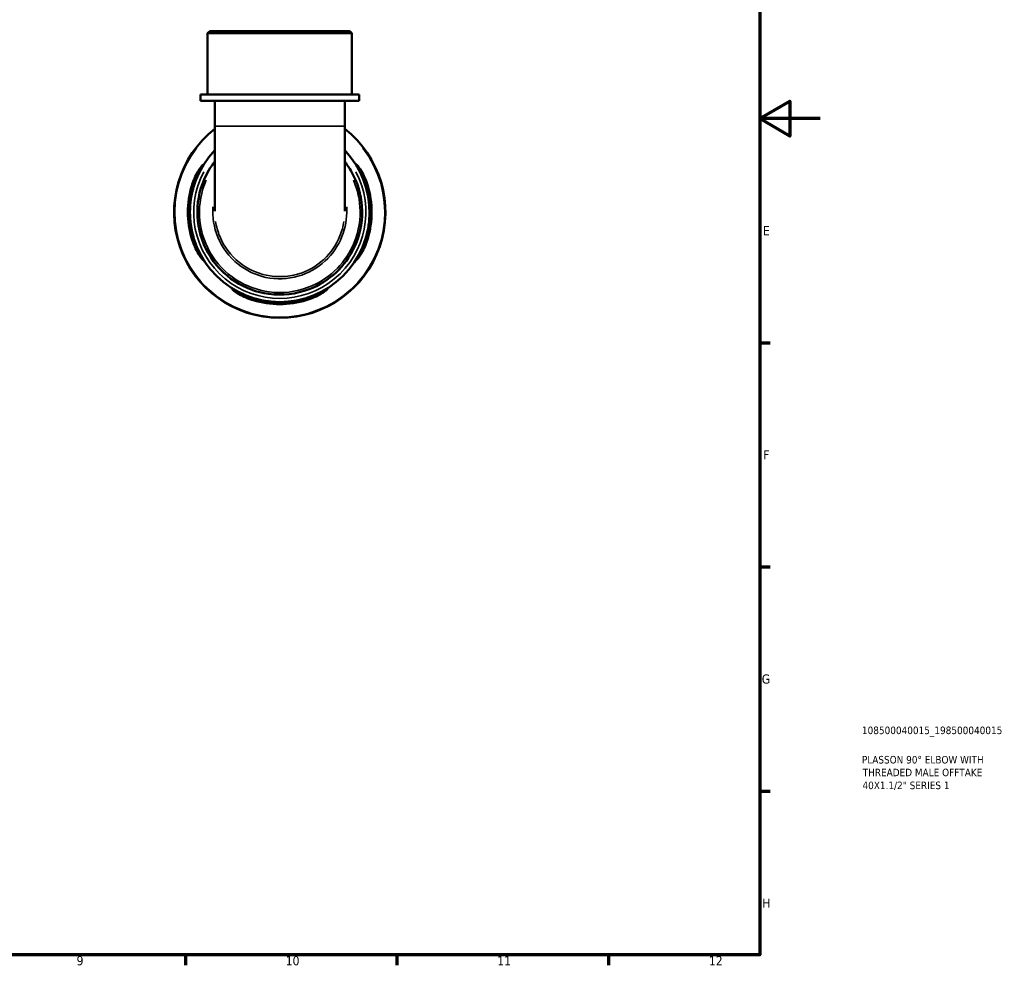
# Model space of a CAD drawing. Header units: millimetres. Extents: x 0 to 902, y -200 to 594.
# Tile 4 of 5: x 576 to 902, y 17 to 330. Entities that reach past the tile are written whole.
import ezdxf

# ---------------------------------------------------------------- set-up
doc = ezdxf.new("R2010")
doc.units = ezdxf.units.MM
for name, color, linetype, lineweight in [('Border (ANSI)', 7, 'Continuous', 70), ('Title (ISO)', 7, 'Continuous', 50), ('Visible (ANSI)', 7, 'Continuous', 50), ('Visible Narrow (ANSI)', 7, 'Continuous', 35)]:
    doc.layers.add(name, color=color, linetype=linetype, lineweight=lineweight)
doc.styles.add('Note Text (ANSI)', font='tahoma.ttf')
doc.styles.add('Note Text (ISO)', font='tahoma.ttf')

# ---------------------------------------------------------------- blocks, each defined once
blk = doc.blocks.new('Borders Default Border')
at = {"layer": 'Border (ANSI)'}
for p, q in [((821, 222.75), (824.45, 222.75)), ((821, 148.5), (824.45, 148.5)), ((821, 74.25), (824.45, 74.25)), ((630.75, 20), (630.75, 16.55)), ((700.83, 20), (700.83, 16.55)), ((770.92, 20), (770.92, 16.55))]:
    blk.add_line(p, q, dxfattribs=at)
at = {"layer": 'Border (ANSI)', "flags": 128}
for points in [[(20, 20), (20, 574), (821, 574), (821, 20), (20, 20)], [(841, 297), (821, 297), (831, 302.77), (831, 291.23), (821, 297)]]:
    blk.add_lwpolyline(points, dxfattribs=at)
at = {"layer": 'Border (ANSI)', "color": 230, "true_color": 0xff0080, "attachment_point": 7, "style": 'Note Text (ANSI)'}
for s, insert, char_height in [('E', (822.05, 258.35), 3.05), ('F', (822.14, 184.1), 3.05), ('G', (821.66, 109.79), 3.05), ('H', (821.81, 35.6), 3.05), ('9', (594.7, 16.49), 3.05), ('10', (663.96, 16.49), 3.048), ('11', (734.04, 16.55), 3.048), ('12', (804.13, 16.55), 3.048)]:
    blk.add_mtext(s, dxfattribs=dict(at, insert=insert, char_height=char_height))
blk = doc.blocks.new('Title Blocks ISO')
at = {"layer": 'Title (ISO)', "color": 232, "true_color": 0xca0064, "style": 'Note Text (ISO)'}
for tag, p in [('PART_NUMBER_001', (33.84, 73.13)), ('DESCRIPTION_001', (33.84, 63.4)), ('DESCRIPTION_002', (34.09, 59.18)), ('DESCRIPTION_003', (34.02, 54.9))]:
    blk.add_attdef(tag, p, '', height=2.5, dxfattribs=at)

msp = doc.modelspace()

# ---------------------------------------------------------------- linework, layer by layer
at = {"layer": 'Visible (ANSI)'}
for p, q in [((638.798, 325.991), (638.098, 325.291)), ((685.901, 325.291), (638.098, 325.291)), ((638.098, 304.991), (638.098, 325.291)), ((638.798, 325.991), (685.201, 325.991)), ((685.201, 325.991), (685.901, 325.291)), ((685.901, 304.991), (685.901, 325.291)), ((688.291, 304.991), (635.708, 304.991)), ((635.708, 302.891), (635.708, 304.991)), ((688.291, 302.891), (688.291, 304.991)), ((688.291, 302.891), (635.708, 302.891)), ((640.488, 302.891), (640.488, 294.456)), ((683.511, 302.891), (683.511, 294.456)), ((640.488, 294.456), (640.488, 266.304)), ((683.511, 266.304), (683.511, 294.456))]:
    msp.add_line(p, q, dxfattribs=at)
for radius, start, end in [(35, 127.92359, 52.07641), (29.75, 136.30858, 43.69142), (30.436, 163.19421, 196.80579), (29.751, 162.79537, 197.20463), (29.751, 342.79537, 17.20463), (30.436, 343.19421, 16.80579), (29.751, 252.79537, 287.20463), (30.436, 253.19421, 286.80579)]:
    msp.add_arc((661.999, 265.991), radius, start, end, dxfattribs=at)
for points, knots in [([(632.863, 274.791), (632.974, 275.16), (633.096, 275.527), (633.545, 276.775), (633.911, 277.615), (634.684, 279.148), (635.09, 279.836), (635.781, 280.887), (636.073, 281.276), (636.433, 281.699), (636.536, 281.793), (636.608, 281.789), (636.584, 281.7), (636.409, 281.317), (636.235, 280.989), (635.738, 280.036), (635.392, 279.361), (634.67, 277.79), (634.295, 276.886), (633.825, 275.557), (633.698, 275.175), (633.579, 274.791)], [-2.4790192, -2.4790192, -2.4790192, -2.4790192, -2.3627081, -2.3627081, -2.0765821, -2.0765821, -1.7793934, -1.7793934, -1.5106282, -1.5106282, -1.3077881, -1.3077881, -1.1151315, -1.1151315, -0.8806036, -0.8806036, -0.5856229, -0.5856229, -0.2787648, -0.2787648, -0.1576809, -0.1576809, -0.1576809, -0.1576809]), ([(640.491, 282.798), (639.07, 280.979), (637.877, 278.982), (635.295, 273.035), (634.527, 268.819), (634.942, 260.384), (636.17, 256.173), (640.445, 248.679), (643.525, 245.424), (650.548, 240.888), (654.393, 239.469), (662.842, 238.332), (667.473, 238.866), (675.012, 241.732), (678.075, 243.644), (683.157, 248.403), (685.207, 251.214), (688.456, 258.072), (689.361, 262.253), (689.233, 270.378), (688.298, 274.318), (685.732, 279.622), (684.701, 281.274), (683.509, 282.799)], [-6.94649, -6.94649, -6.94649, -6.94649, -6.6928478, -6.6928478, -6.2339967, -6.2339967, -5.7647805, -5.7647805, -5.2859503, -5.2859503, -4.8461232, -4.8461232, -4.3491262, -4.3491262, -3.9597088, -3.9597088, -3.5840045, -3.5840045, -3.1258453, -3.1258453, -2.6910472, -2.6910472, -2.4783071, -2.4783071, -2.4783071, -2.4783071]), ([(690.419, 274.791), (690.33, 275.08), (690.236, 275.367), (689.848, 276.499), (689.526, 277.312), (688.824, 278.915), (688.443, 279.68), (687.876, 280.777), (687.669, 281.164), (687.443, 281.629), (687.397, 281.751), (687.429, 281.815), (687.507, 281.755), (687.809, 281.422), (688.061, 281.1), (688.726, 280.131), (689.162, 279.423), (689.99, 277.828), (690.384, 276.951), (690.873, 275.615), (691.011, 275.205), (691.136, 274.791)], [-2.4596733, -2.4596733, -2.4596733, -2.4596733, -2.3687682, -2.3687682, -2.0987401, -2.0987401, -1.7859063, -1.7859063, -1.5384941, -1.5384941, -1.3426217, -1.3426217, -1.1452716, -1.1452716, -0.8922041, -0.8922041, -0.5721176, -0.5721176, -0.2699911, -0.2699911, -0.1397069, -0.1397069, -0.1397069, -0.1397069]), ([(633.579, 257.191), (633.668, 256.903), (633.762, 256.615), (634.15, 255.484), (634.472, 254.671), (635.174, 253.068), (635.555, 252.303), (636.122, 251.206), (636.33, 250.819), (636.556, 250.353), (636.602, 250.231), (636.57, 250.168), (636.491, 250.228), (636.19, 250.56), (635.938, 250.882), (635.272, 251.851), (634.837, 252.559), (634.009, 254.155), (633.615, 255.032), (633.125, 256.368), (632.988, 256.778), (632.863, 257.191)], [-2.4596733, -2.4596733, -2.4596733, -2.4596733, -2.3687682, -2.3687682, -2.0987401, -2.0987401, -1.7859063, -1.7859063, -1.5384941, -1.5384941, -1.3426217, -1.3426217, -1.1452716, -1.1452716, -0.8922041, -0.8922041, -0.5721176, -0.5721176, -0.2699911, -0.2699911, -0.1397069, -0.1397069, -0.1397069, -0.1397069]), ([(691.136, 257.191), (691.024, 256.822), (690.903, 256.456), (690.454, 255.207), (690.087, 254.368), (689.315, 252.835), (688.908, 252.147), (688.217, 251.095), (687.926, 250.707), (687.565, 250.284), (687.463, 250.189), (687.39, 250.193), (687.414, 250.282), (687.59, 250.665), (687.764, 250.993), (688.261, 251.947), (688.607, 252.622), (689.328, 254.192), (689.704, 255.096), (690.174, 256.426), (690.3, 256.808), (690.419, 257.191)], [-2.4790192, -2.4790192, -2.4790192, -2.4790192, -2.3627081, -2.3627081, -2.0765821, -2.0765821, -1.7793934, -1.7793934, -1.5106282, -1.5106282, -1.3077881, -1.3077881, -1.1151315, -1.1151315, -0.8806036, -0.8806036, -0.5856229, -0.5856229, -0.2787648, -0.2787648, -0.1576809, -0.1576809, -0.1576809, -0.1576809]), ([(653.199, 236.855), (652.83, 236.966), (652.464, 237.088), (651.215, 237.537), (650.376, 237.903), (648.842, 238.676), (648.155, 239.082), (647.103, 239.773), (646.715, 240.065), (646.292, 240.425), (646.197, 240.528), (646.201, 240.6), (646.29, 240.576), (646.673, 240.401), (647.001, 240.227), (647.955, 239.73), (648.63, 239.384), (650.2, 238.662), (651.104, 238.287), (652.434, 237.817), (652.815, 237.69), (653.199, 237.571)], [-2.4790192, -2.4790192, -2.4790192, -2.4790192, -2.3627081, -2.3627081, -2.0765821, -2.0765821, -1.7793934, -1.7793934, -1.5106282, -1.5106282, -1.3077881, -1.3077881, -1.1151315, -1.1151315, -0.8806036, -0.8806036, -0.5856229, -0.5856229, -0.2787648, -0.2787648, -0.1576809, -0.1576809, -0.1576809, -0.1576809]), ([(670.799, 237.571), (671.088, 237.661), (671.375, 237.754), (672.507, 238.142), (673.32, 238.464), (674.923, 239.166), (675.687, 239.548), (676.785, 240.114), (677.172, 240.322), (677.637, 240.548), (677.759, 240.594), (677.823, 240.562), (677.763, 240.483), (677.43, 240.182), (677.108, 239.93), (676.139, 239.264), (675.431, 238.829), (673.836, 238.001), (672.959, 237.607), (671.623, 237.117), (671.213, 236.98), (670.799, 236.855)], [-2.4596733, -2.4596733, -2.4596733, -2.4596733, -2.3687682, -2.3687682, -2.0987401, -2.0987401, -1.7859063, -1.7859063, -1.5384941, -1.5384941, -1.3426217, -1.3426217, -1.1452716, -1.1452716, -0.8922041, -0.8922041, -0.5721176, -0.5721176, -0.2699911, -0.2699911, -0.1397069, -0.1397069, -0.1397069, -0.1397069])]:
    msp.add_open_spline(points, degree=3, knots=knots, dxfattribs=at)
at = {"layer": 'Visible Narrow (ANSI)'}
for p, q in [((640.753, 294.456), (683.246, 294.456)), ((632.899, 274.791), (633.543, 274.791)), ((690.455, 274.791), (691.1, 274.791)), ((633.543, 257.191), (632.899, 257.191)), ((691.1, 257.191), (690.455, 257.191)), ((653.199, 236.891), (653.199, 237.535)), ((670.799, 237.535), (670.799, 236.891))]:
    msp.add_line(p, q, dxfattribs=at)
for radius, start, end in [(34.775, 142.39144, 37.60856), (28.525, 152.05389, 27.94611)]:
    msp.add_arc((661.999, 265.991), radius, start, end, dxfattribs=at)
for points, knots in [([(686.411, 276.609), (687.802, 273.397), (688.554, 269.909), (688.668, 262.347), (687.783, 258.272), (684.615, 251.591), (682.616, 248.853), (677.664, 244.216), (674.679, 242.353), (667.332, 239.561), (662.82, 239.041), (654.588, 240.149), (650.841, 241.531), (643.998, 245.95), (640.996, 249.121), (636.828, 256.422), (635.629, 260.526), (635.219, 268.747), (635.964, 272.857), (637.583, 276.599), (637.585, 276.604), (637.587, 276.61)], [2.7312838, 2.7312838, 2.7312838, 2.7312838, 3.1258453, 3.1258453, 3.5840045, 3.5840045, 3.9597088, 3.9597088, 4.3491262, 4.3491262, 4.8461232, 4.8461232, 5.2859503, 5.2859503, 5.7647805, 5.7647805, 6.2339967, 6.2339967, 6.6928478, 6.6928478, 6.6935144, 6.6935144, 6.6935144, 6.6935144]), ([(639.852, 267.839), (639.85, 267.815), (639.849, 267.79), (639.625, 264.374), (640.178, 260.933), (642.892, 254.283), (645.228, 251.155), (650.875, 246.648), (654.073, 245.14), (660.934, 243.696), (664.604, 243.822), (671.381, 245.744), (674.493, 247.493), (679.462, 252.09), (681.371, 254.873), (683.746, 260.811), (684.289, 263.931), (684.178, 267.3), (684.165, 267.57), (684.146, 267.839)], [-1.6280218, -1.6280218, -1.6280218, -1.6280218, -1.6247353, -1.6247353, -1.1703963, -1.1703963, -0.6647473, -0.6647473, -0.2045595, -0.2045595, 0.272534, 0.272534, 0.737006, 0.737006, 1.1773756, 1.1773756, 1.5919216, 1.5919216, 1.628017, 1.628017, 1.628017, 1.628017]), ([(683.247, 262.924), (682.994, 261.304), (682.561, 259.713), (680.766, 255.227), (678.915, 252.531), (674.102, 248.077), (671.087, 246.383), (664.523, 244.522), (660.967, 244.399), (654.321, 245.798), (651.224, 247.259), (645.753, 251.625), (643.489, 254.656), (641.465, 259.614), (641.012, 261.254), (640.752, 262.924)], [-1.4034507, -1.4034507, -1.4034507, -1.4034507, -1.1773756, -1.1773756, -0.737006, -0.737006, -0.272534, -0.272534, 0.2045595, 0.2045595, 0.6647473, 0.6647473, 1.1703963, 1.1703963, 1.4034659, 1.4034659, 1.4034659, 1.4034659])]:
    msp.add_open_spline(points, degree=3, knots=knots, dxfattribs=at)

# ---------------------------------------------------------------- block references
msp.add_blockref('Borders Default Border', (0, 0))
msp.add_blockref('Title Blocks ISO', (821, 20)).add_auto_attribs({'PART_NUMBER_001': '108500040015_198500040015', 'DESCRIPTION_001': 'PLASSON 90° ELBOW WITH', 'DESCRIPTION_002': 'THREADED MALE OFFTAKE', 'DESCRIPTION_003': '40X1.1/2" SERIES 1'})

doc.saveas('drawing.dxf')
